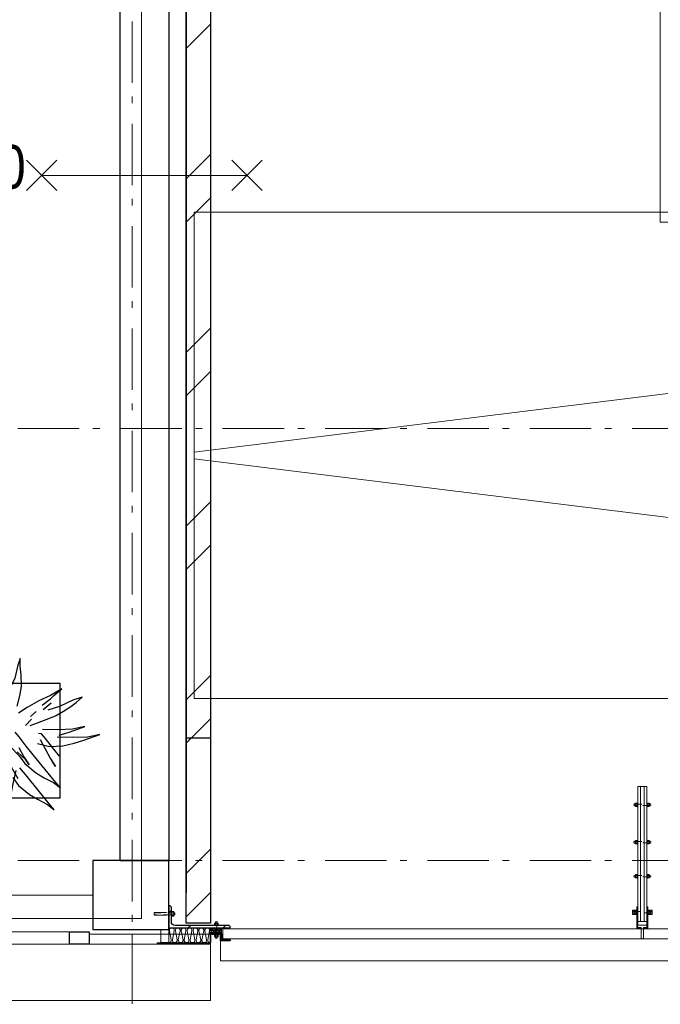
# Model space of a CAD drawing. Header units: millimetres. Extents: x -75976 to 232306, y 42824 to 140527.
# Tile 135 of 199: x 190385 to 192992, y 80805 to 84814. Entities that reach past the tile are written whole.
import ezdxf

# ---------------------------------------------------------------- set-up
doc = ezdxf.new("R2010")
doc.units = ezdxf.units.MM
doc.header["$LTSCALE"] = 400
for name, pattern in [('HIDDEN', [0.375, 0.25, -0.125]), ('STYLE_02', [0.694427, 0.486069, -0.208359]), ('STYLE_06', [1.041641, 0.625, -0.208282, 0.069427, -0.138931]), ('STYLE_21', [0.138889, 0.069444, -0.069444])]:
    doc.linetypes.add(name, pattern=pattern)
for name, color, linetype in [('-ve', 2, 'HIDDEN'), ('plant', 114, 'Continuous'), ('timmerwerk-ge', 150, 'Continuous')]:
    doc.layers.add(name, color=color, linetype=linetype)
for name, color, linetype, lineweight in [('BA-Brandveiligheid', 7, 'Continuous', 15), ('Buitenkozijnen', 140, 'Continuous', 15), ('mat-baksteen', 5, 'Continuous', 25), ('mat-beton (ihwg)', 5, 'Continuous', 25), ('mat-glas-vert', 140, 'Continuous', 15), ('mat-naaldhout', 140, 'Continuous', 15), ('mat-staal', 5, 'Continuous', 25), ('mat-staal_zink', 140, 'Continuous', 15), ('None', 7, 'Continuous', 9), ('Sloopwerk', 5, 'Continuous', 25)]:
    doc.layers.add(name, color=color, linetype=linetype, lineweight=lineweight)
doc.styles.add('Arial Narrow', font='ARIALN.TTF', dxfattribs={"height": 222.25})

# ---------------------------------------------------------------- blocks, each defined once
blk = doc.blocks.new('*U565')
at = {"layer": 'None', "color": 8, "linetype": 'Continuous', "lineweight": 5}
for points in [[(23301.1, 220), (25297.7, 220), (25297.7, -2140), (23301.1, -2140)], [(29291.1, -2100), (21404.1, -2100), (21404.1, -4080), (29291.1, -4080)]]:
    blk.add_lwpolyline(points, close=True, dxfattribs=at)
at = {"layer": 'None', "color": 8, "linetype": 'Continuous', "lineweight": 5, "flags": 128}
blk.add_lwpolyline([(29291.1, -2100), (21404.1, -3076), (21404.1, -3104), (29291.1, -4080)], dxfattribs=at)
blk = doc.blocks.new('Gevelpui best 1410 (2D)')
at = {"layer": 'Buitenkozijnen', "lineweight": 15}
for p, q in [((-260, 0), (-260, -1410)), ((-260, 0), (-210, 0)), ((-210, 0), (-210, -1410)), ((-260, -1410), (-210, -1410))]:
    blk.add_line(p, q, dxfattribs=at)
at = {"layer": 'Buitenkozijnen', "color": 92, "lineweight": 25}
for points in [[(-260, 0), (-210, 0), (-210, -80), (-260, -80)], [(-260, -1330), (-210, -1330), (-210, -1410), (-260, -1410)]]:
    blk.add_lwpolyline(points, close=True, dxfattribs=at)
at = {"layer": 'None', "color": 43, "linetype": 'Continuous', "lineweight": 9}
blk.add_line((-410, 15), (-410, -1425), dxfattribs=at)
blk = doc.blocks.new('*X1040')
at = {"layer": 'None', "lineweight": 9}
for p, q in [((21371.1, -1432.7), (21471.1, -1332.7)), ((21371.1, -1963.5), (21471.1, -1863.5)), ((21371.1, -2139.9), (21471.1, -2039.9)), ((21371.1, -2670.6), (21471.1, -2570.6)), ((21371.1, -2847), (21471.1, -2747)), ((21371.1, -3377.7), (21471.1, -3277.7)), ((21371.1, -3554.1), (21471.1, -3454.1)), ((21371.1, -4084.8), (21471.1, -3984.8)), ((21371.1, -4261.2), (21471.1, -4161.2)), ((21371.1, -4791.9), (21471.1, -4691.9)), ((21469.3, -4870), (21471.1, -4868.3))]:
    blk.add_line(p, q, dxfattribs=at)
blk = doc.blocks.new('*X1042')
at = {"layer": 'None', "lineweight": 9}
for p, q in [((21371.1, -1432.7), (21471.1, -1332.7)), ((21371.1, -1963.5), (21471.1, -1863.5)), ((21371.1, -2139.9), (21471.1, -2039.9)), ((21371.1, -2670.6), (21471.1, -2570.6)), ((21371.1, -2847), (21471.1, -2747)), ((21371.1, -3377.7), (21471.1, -3277.7)), ((21371.1, -3554.1), (21471.1, -3454.1)), ((21371.1, -4084.8), (21471.1, -3984.8)), ((21371.1, -4261.2), (21471.1, -4161.2)), ((21371.1, -4791.9), (21471.1, -4691.9)), ((21371.1, -4968.3), (21471.1, -4868.3))]:
    blk.add_line(p, q, dxfattribs=at)
blk = doc.blocks.new('060min X')
at = {"layer": 'BA-Brandveiligheid', "color": 7, "linetype": 'Continuous', "lineweight": 15}
for p, q in [((-480.2, 61.7), (-356.7, -61.7)), ((-480.2, -61.7), (-356.7, 61.7)), ((480.2, 61.7), (356.7, -61.7)), ((480.2, -61.7), (356.7, 61.7)), ((-418.5, 0), (418.5, 0))]:
    blk.add_line(p, q, dxfattribs=at)
at = {"layer": 'BA-Brandveiligheid', "color": 43, "insert": (-709.2, 124.2), "char_height": 177.8, "attachment_point": 1, "style": 'Arial Narrow'}
blk.add_mtext('60', dxfattribs=at)
blk = doc.blocks.new('*X1048')
at = {"layer": 'None', "lineweight": 9}
for p, q in [((21371.1, -4261.2), (21392.2, -4240)), ((21371.1, -4791.9), (21471.1, -4691.9)), ((21469.3, -4870), (21471.1, -4868.3))]:
    blk.add_line(p, q, dxfattribs=at)
blk = doc.blocks.new('*U1167')
at = {"layer": 'None', "color": 8, "lineweight": 5}
for p, q in [((21475.1, -5014), (21515.1, -5036.5)), ((21515.1, -5014), (21475.1, -5036.5))]:
    blk.add_line(p, q, dxfattribs=at)
blk.add_lwpolyline([(21475.1, -5014), (21515.1, -5014), (21515.1, -5036.5), (21475.1, -5036.5)], close=True, dxfattribs=at)
blk = doc.blocks.new('*X1168')
at = {"layer": 'None', "lineweight": 25}
for p, q in [((-15.6, 125.8), (-5.6, 135.8)), ((46.9, -94.5), (56.9, -84.5))]:
    blk.add_line(p, q, dxfattribs=at)
at = {"layer": 'None', "lineweight": 9}
blk.add_line((-15.6, -15.6), (-5.6, -5.6), dxfattribs=at)
blk = doc.blocks.new('*U1169')
at = {"layer": 'None', "color": 92, "linetype": 'Continuous', "lineweight": 25, "flags": 128}
blk.add_lwpolyline([(-15.6, -94.5), (-15.6, 155.5), (-13.1, 155.5, -0.414214), (-5.6, 148), (-5.6, -69.5, 0.414214), (9.4, -84.5), (66.9, -84.5, -0.414214), (74.4, -92), (74.4, -94.5)], format="xyb", close=True, dxfattribs=at)
at = {"layer": 'None', "color": 92}
blk.add_blockref('*X1168', (0, 0), dxfattribs=at)
blk = doc.blocks.new('*X1170')
at = {"layer": 'None', "lineweight": 9}
blk.add_line((21520.8, -5066.5), (21525.3, -5062), dxfattribs=at)
blk = doc.blocks.new('ba-bout glaszwaard')
at = {"layer": 'None', "color": 8, "lineweight": 5}
for p, q in [((-11.5, 5), (-9.5, 5)), ((47.5, 5), (45.5, 5)), ((-11.5, -5), (-9.5, -5)), ((47.5, -5), (45.5, -5))]:
    blk.add_line(p, q, dxfattribs=at)
at = {"layer": 'None', "color": 8, "linetype": 'Continuous', "lineweight": 5}
for p, q in [((-2.5, 3), (-8.5, 3)), ((38.5, 3), (44.5, 3)), ((-2.5, -3), (-8.5, -3)), ((38.5, -3), (44.5, -3))]:
    blk.add_line(p, q, dxfattribs=at)
at = {"layer": 'None', "color": 8, "linetype": 'STYLE_21', "lineweight": 5}
blk.add_lwpolyline([(-11.5, 2.5), (47.5, 2.5), (47.5, -2.5), (-11.5, -2.5)], close=True, dxfattribs=at)
at = {"layer": 'None', "color": 8, "linetype": 'Continuous', "lineweight": 5, "flags": 128}
for points in [[(-1.5, 6, 0.414214), (-2.5, 7), (-8.5, 7, 0.414214), (-9.5, 6), (-9.5, -6, 0.414214), (-8.5, -7), (-2.5, -7, 0.414214), (-1.5, -6)], [(37.5, 6, -0.414214), (38.5, 7), (44.5, 7, -0.414214), (45.5, 6), (45.5, -6, -0.414214), (44.5, -7), (38.5, -7, -0.414214), (37.5, -6)]]:
    blk.add_lwpolyline(points, format="xyb", close=True, dxfattribs=at)
at = {"layer": 'None', "color": 8, "linetype": 'Continuous', "lineweight": 5}
for points in [[(-1.5, 9), (-0.5, 9), (-0.5, -9), (-1.5, -9)], [(36.5, 9), (37.5, 9), (37.5, -9), (36.5, -9)]]:
    blk.add_lwpolyline(points, close=True, dxfattribs=at)
at = {"layer": 'None', "color": 8, "lineweight": 5}
for centre, start, end in [((-11.5, 0), 90, 270), ((47.5, 0), 270, 90)]:
    blk.add_arc(centre, 5, start, end, dxfattribs=at)
at = {"layer": 'None', "color": 8, "linetype": 'Continuous', "lineweight": 5}
for centre, start, end in [((-8.5, 4), 180, 270), ((-8.5, 2), 90, 180), ((-2.5, 4), 270, 0), ((-2.5, 2), 0, 90), ((38.5, 4), 180, 270), ((38.5, 2), 90, 180), ((44.5, 4), 270, 0), ((44.5, 2), 0, 90), ((-8.5, -2), 180, 270), ((-8.5, -4), 90, 180), ((-2.5, -4), 0, 90), ((38.5, -4), 90, 180), ((44.5, -2), 270, 0), ((44.5, -4), 0, 90)]:
    blk.add_arc(centre, 1, start, end, dxfattribs=at)
blk = doc.blocks.new('*U1172')
at = {"layer": 'None', "color": 8, "linetype": 'Continuous', "lineweight": 5, "flags": 128}
blk.add_lwpolyline([(0, 0, 0.473285), (9.6, 11.8), (2.4, 48.2, -0.473285), (12, 60, -0.473285), (21.6, 48.2), (14.4, 11.8, 0.473285), (24, 0, 0.473285), (33.6, 11.8), (26.4, 48.2, -0.473285), (36, 60, -0.473285), (45.6, 48.2), (38.4, 11.8, 0.473285), (48, 0, 0.473285), (57.6, 11.8), (50.4, 48.2, -0.473285), (60, 60, -0.473285), (69.6, 48.2), (62.4, 11.8, 0.473285), (72, 0, 0.473285), (81.6, 11.8), (74.4, 48.2, -0.473285), (84, 60, -0.473285), (93.6, 48.2), (86.4, 11.8, 0.473285), (96, 0, 0.473285), (105.6, 11.8), (98.4, 48.2, -0.473285), (108, 60, -0.473285), (117.6, 48.2), (110.4, 11.8, 0.473285), (120, 0, 0.473285), (129.6, 11.8), (122.4, 48.2, -0.473285), (132, 60, -0.473285), (141.6, 48.2), (134.4, 11.8, 0.473285), (144, 0, 0.473285), (153.6, 11.8), (146.4, 48.2, -0.473285), (156, 60, -0.473285), (165.6, 48.2), (158.4, 11.8, 0.473285), (168, 0, 0.473285)], format="xyb", dxfattribs=at)
blk = doc.blocks.new('*U1173')
at = {"layer": 'None', "color": 8, "linetype": 'Continuous', "lineweight": 5, "flags": 128}
blk.add_lwpolyline([(0, 0, 0.464172), (2.8, 3.3), (0.6, 16.7, -0.464172), (3.4, 20, -0.464172), (6.2, 16.7), (3.9, 3.3, 0.464172), (6.8, 0, 0.464172), (9.6, 3.3), (7.3, 16.7, -0.464172), (10.1, 20, -0.464172), (13, 16.7), (10.7, 3.3, 0.464172), (13.5, 0, 0.464172), (16.3, 3.3), (14.1, 16.7, -0.464172), (16.9, 20, -0.464172), (19.7, 16.7), (17.5, 3.3, 0.464172), (20.3, 0, 0.464172), (23.1, 3.3), (20.9, 16.7, -0.464172), (23.7, 20, -0.464172), (26.5, 16.7), (24.2, 3.3, 0.464172), (27.1, 0, 0.464172), (29.9, 3.3), (27.6, 16.7, -0.464172), (30.4, 20, -0.464172), (33.3, 16.7), (31, 3.3, 0.464172), (33.8, 0, 0.464172), (36.6, 3.3), (34.4, 16.7, -0.464172), (37.2, 20, -0.464172), (40, 16.7), (37.8, 3.3, 0.464172), (40.6, 0, 0.464172), (43.4, 3.3), (41.1, 16.7, -0.464172), (44, 20, -0.464172), (46.8, 16.7), (44.5, 3.3, 0.464172), (47.3, 0, 0.464172)], format="xyb", dxfattribs=at)
blk = doc.blocks.new('*U1174')
at = {"layer": 'None', "color": 8, "linetype": 'Continuous', "lineweight": 5}
for p, q in [((21312.6, -4951.9), (21321.6, -4951.9)), ((21312.6, -4961.7), (21321.6, -4961.7))]:
    blk.add_line(p, q, dxfattribs=at)
at = {"layer": 'None', "color": 8, "linetype": 'Continuous', "lineweight": 5, "flags": 128}
blk.add_lwpolyline([(21312.6, -4964.7, 0.414214), (21314.1, -4966.2), (21320.1, -4966.2, 0.414214), (21321.6, -4964.7), (21321.6, -4948.9, 0.414214), (21320.1, -4947.4), (21314.1, -4947.4, 0.414214), (21312.6, -4948.9)], format="xyb", close=True, dxfattribs=at)
at = {"layer": 'None', "color": 8, "linetype": 'Continuous', "lineweight": 5}
for centre, start, end in [((21314.1, -4950.4), 180, 270), ((21314.1, -4953.4), 90, 180), ((21314.1, -4960.2), 180, 270), ((21314.1, -4963.2), 90, 180), ((21320.1, -4950.4), 270, 0), ((21320.1, -4953.4), 0, 90), ((21320.1, -4960.2), 270, 0), ((21320.1, -4963.2), 0, 90)]:
    blk.add_arc(centre, 1.5, start, end, dxfattribs=at)
blk = doc.blocks.new('*U1175')
at = {"layer": 'None', "color": 8, "linetype": 'STYLE_21', "lineweight": 5, "flags": 128}
for points in [[(21321.6, -4953.1), (21307.3, -4953.1)], [(21307.3, -4960.6), (21321.6, -4960.6), (21321.6, -4953.1)]]:
    blk.add_lwpolyline(points, dxfattribs=at)
at = {"layer": 'None', "color": 8, "linetype": 'Continuous', "lineweight": 5}
for points in [[(21311.1, -4945.6), (21312.6, -4945.6), (21312.6, -4968.1), (21311.1, -4968.1)], [(21321.6, -4953.1), (21325.3, -4953.1), (21325.3, -4960.6), (21321.6, -4960.6)]]:
    blk.add_lwpolyline(points, close=True, dxfattribs=at)
at = {"layer": 'None', "color": 7}
blk.add_blockref('*U1174', (0, 0), dxfattribs=at)
blk = doc.blocks.new('*U1176')
at = {"layer": 'None', "color": 8, "linetype": 'STYLE_02', "lineweight": 5}
for p, q in [((21240.7, -4951.1), (21290.7, -4951.1)), ((21240.7, -4962.6), (21290.7, -4962.6))]:
    blk.add_line(p, q, dxfattribs=at)
at = {"layer": 'None', "color": 8, "linetype": 'STYLE_21', "lineweight": 5, "flags": 128}
for points in [[(21240.7, -4953.1), (21307.3, -4953.1)], [(21307.3, -4960.6), (21240.7, -4960.6), (21240.7, -4953.1)]]:
    blk.add_lwpolyline(points, dxfattribs=at)
at = {"layer": 'None', "color": 7}
blk.add_blockref('*U1175', (0, 0), dxfattribs=at)
blk = doc.blocks.new('*U1177')
at = {"layer": 'mat-staal_zink', "lineweight": 15, "flags": 128}
blk.add_lwpolyline([(21515.1, -5036.5), (21473.1, -5036.5, 0.414214), (21471.1, -5038.5), (21471.1, -5072.3, -0.414214), (21467.1, -5076.3), (21253.1, -5076.3), (21253.1, -5074.3), (21467.1, -5074.3, 0.414214), (21469.1, -5072.3), (21469.1, -5038.5, -0.414214), (21473.1, -5034.5), (21515.1, -5034.5)], format="xyb", close=True, dxfattribs=at)
blk = doc.blocks.new('*U1306')
at = {"layer": 'None', "color": 8, "lineweight": 5}
for p, q in [((-15.5, -507.1), (-13.5, -507.1)), ((-15.5, -517.1), (-13.5, -517.1)), ((51.5, -507.1), (49.5, -507.1)), ((51.5, -517.1), (49.5, -517.1))]:
    blk.add_line(p, q, dxfattribs=at)
at = {"layer": 'None', "color": 8, "linetype": 'Continuous', "lineweight": 5}
for p, q in [((-6.5, -509.1), (-12.5, -509.1)), ((-6.5, -515.1), (-12.5, -515.1)), ((42.5, -509.1), (48.5, -509.1)), ((42.5, -515.1), (48.5, -515.1))]:
    blk.add_line(p, q, dxfattribs=at)
for points in [[(-22, -503.1), (-4.5, -503.1), (-4.5, -521.1), (-22, -521.1)], [(-5.5, -503.1), (-4.5, -503.1), (-4.5, -521.1), (-5.5, -521.1)], [(40.5, -503.1), (58, -503.1), (58, -521.1), (40.5, -521.1)], [(40.5, -503.1), (41.5, -503.1), (41.5, -521.1), (40.5, -521.1)]]:
    blk.add_lwpolyline(points, close=True, dxfattribs=at)
at = {"layer": 'None', "color": 8, "linetype": 'STYLE_21', "lineweight": 5}
blk.add_lwpolyline([(-15.5, -509.6), (51.5, -509.6), (51.5, -514.6), (-15.5, -514.6)], close=True, dxfattribs=at)
at = {"layer": 'None', "color": 8, "linetype": 'Continuous', "lineweight": 5, "flags": 128}
for points in [[(-5.5, -506.1, 0.414214), (-6.5, -505.1), (-12.5, -505.1, 0.414214), (-13.5, -506.1), (-13.5, -518.1, 0.414214), (-12.5, -519.1), (-6.5, -519.1, 0.414214), (-5.5, -518.1)], [(41.5, -506.1, -0.414214), (42.5, -505.1), (48.5, -505.1, -0.414214), (49.5, -506.1), (49.5, -518.1, -0.414214), (48.5, -519.1), (42.5, -519.1, -0.414214), (41.5, -518.1)]]:
    blk.add_lwpolyline(points, format="xyb", close=True, dxfattribs=at)
at = {"layer": 'None', "color": 8, "lineweight": 5}
for centre, start, end in [((-15.5, -512.1), 90, 270), ((51.5, -512.1), 270, 90)]:
    blk.add_arc(centre, 5, start, end, dxfattribs=at)
at = {"layer": 'None', "color": 8, "linetype": 'Continuous', "lineweight": 5}
for centre, start, end in [((-12.5, -508.1), 180, 270), ((-12.5, -510.1), 90, 180), ((-12.5, -514.1), 180, 270), ((-12.5, -516.1), 90, 180), ((-6.5, -508.1), 270, 0), ((-6.5, -510.1), 0, 90), ((-6.5, -516.1), 0, 90), ((42.5, -508.1), 180, 270), ((42.5, -510.1), 90, 180), ((42.5, -516.1), 90, 180), ((48.5, -508.1), 270, 0), ((48.5, -510.1), 0, 90), ((48.5, -514.1), 270, 0), ((48.5, -516.1), 0, 90)]:
    blk.add_arc(centre, 1, start, end, dxfattribs=at)
blk = doc.blocks.new('*U1307')
at = {"layer": 'mat-glas-vert', "lineweight": 15}
blk.add_lwpolyline([(10.5, 0), (25.5, 0), (25.5, -550), (10.5, -550)], close=True, dxfattribs=at)
at = {"layer": 'None', "color": 8, "lineweight": 5}
for points in [[(0, 0), (10, 0), (10, -550), (0, -550)], [(26, 0), (36, 0), (36, -550), (26, -550)], [(-4, -577), (13, -577), (13, -580), (-4, -580)], [(18, -619), (13, -620), (13, -580), (18, -581), (23, -580), (23, -620)], [(23, -577), (40, -577), (40, -580), (23, -580)]]:
    blk.add_lwpolyline(points, close=True, dxfattribs=at)
at = {"layer": 'None', "color": 43, "lineweight": 9}
for points in [[(13, -577), (-4, -577), (-4, -490), (-1, -490), (-1, -574), (13, -574)], [(23, -577), (40, -577), (40, -490), (37, -490), (37, -574), (23, -574)]]:
    blk.add_lwpolyline(points, close=True, dxfattribs=at)
at = {"layer": 'None', "color": 140, "lineweight": 15}
blk.add_lwpolyline([(0, -550), (36, -550), (36, -565), (0, -565)], close=True, dxfattribs=at)
at = {"layer": 'None', "color": 8}
for p in [(0, -75), (0, -226.9), (0, -365.6)]:
    blk.add_blockref('ba-bout glaszwaard', p, dxfattribs=at)
at = {"layer": 'None', "color": 7}
blk.add_blockref('*U1306', (0, 0), dxfattribs=at)
blk = doc.blocks.new('glazen vin')
at = {"layer": 'None', "color": 7}
blk.add_blockref('*U1307', (0, 0), dxfattribs=at)
blk = doc.blocks.new('boom nieuw 01')
at = {"layer": 'plant', "extrusion": (0, -4.44089e-16, -1)}
for p, q in [((-224.7, 788.7), (-238, 749.2)), ((-224.7, 788.7), (-238, 749.2)), ((-224.7, 744.5), (-224.7, 788.7)), ((-224.7, 744.5), (-224.7, 788.7)), ((-573.8, 694.3), (-627.3, 736.9)), ((-627.3, 736.9), (-616.4, 698.2)), ((-573.8, 694.3), (-627.3, 736.9)), ((-627.3, 736.9), (-616.4, 698.2)), ((-238, 749.2), (-256.6, 677.1)), ((-238, 749.2), (-256.6, 677.1)), ((-219.3, 695.7), (-224.7, 744.5)), ((-219.3, 695.7), (-224.7, 744.5)), ((-616.4, 698.2), (-563.7, 639.2)), ((-616.4, 698.2), (-563.7, 639.2)), ((-518.7, 654), (-573.8, 694.3)), ((-518.7, 654), (-573.8, 694.3)), ((-297.8, 669.9), (-316.4, 597.8)), ((-284.5, 709.5), (-297.8, 669.9)), ((-284.5, 665.3), (-284.5, 709.5)), ((-256.6, 677.1), (-284.5, 618.9)), ((-256.6, 677.1), (-284.5, 618.9)), ((-218.5, 629.8), (-219.3, 695.7)), ((-218.5, 629.8), (-219.3, 695.7)), ((-563.7, 639.2), (-510.2, 574.1)), ((-563.7, 639.2), (-510.2, 574.1)), ((-466.7, 617.5), (-518.7, 654)), ((-466.7, 617.5), (-518.7, 654)), ((-412.5, 564.8), (-466.7, 617.5)), ((-412.5, 564.8), (-466.7, 617.5)), ((-284.5, 618.9), (-308.5, 551.4)), ((-284.5, 618.9), (-308.5, 551.4)), ((-279.1, 616.4), (-284.5, 665.3)), ((-227.1, 576.3), (-218.5, 629.8)), ((-227.1, 576.3), (-218.5, 629.8)), ((9.4, 616.6), (-55, 579.3)), ((9.4, 616.6), (-55, 579.3)), ((-35.5, 579.3), (9.4, 616.6)), ((-35.5, 579.3), (9.4, 616.6)), ((-530.6, 541.3), (-584.1, 583.9)), ((-584.1, 583.9), (-573.3, 545.2)), ((-530.6, 541.3), (-584.1, 583.9)), ((-584.1, 583.9), (-573.3, 545.2)), ((-510.2, 574.1), (-462.9, 509.7)), ((-510.2, 574.1), (-462.9, 509.7)), ((-369, 511.3), (-412.5, 564.8)), ((-369, 511.3), (-412.5, 564.8)), ((-316.4, 597.8), (-344.3, 539.7)), ((-242.6, 518.9), (-227.1, 576.3)), ((-242.6, 518.9), (-227.1, 576.3)), ((-55, 579.3), (-119.3, 547.6)), ((-55, 579.3), (-119.3, 547.6)), ((-101.5, 523.5), (-55, 560)), ((-101.5, 523.5), (-55, 560)), ((-55, 560), (-35.5, 579.3)), ((-55, 560), (-35.5, 579.3)), ((125.7, 568.5), (73, 551.4)), ((125.7, 568.5), (73, 551.4)), ((91.6, 539), (125.7, 568.5)), ((91.6, 539), (125.7, 568.5)), ((-573.3, 545.2), (-520.5, 486.2)), ((-573.3, 545.2), (-520.5, 486.2)), ((-475.6, 501), (-530.6, 541.3)), ((-475.6, 501), (-530.6, 541.3)), ((-462.9, 509.7), (-423.3, 465.5)), ((-462.9, 509.7), (-423.3, 465.5)), ((-344.3, 539.7), (-368.3, 472.2)), ((-308.5, 551.4), (-333.3, 487.8)), ((-308.5, 551.4), (-333.3, 487.8)), ((-186.8, 511.1), (-234.1, 478.6)), ((-186.8, 511.1), (-234.1, 478.6)), ((-119.3, 547.6), (-186.8, 511.1)), ((-95.3, 500.1), (-50.4, 537.3)), ((-3.8, 516.5), (-69.7, 496.4)), ((-3.8, 516.5), (-69.7, 496.4)), ((73, 551.4), (-3.8, 516.5)), ((73, 551.4), (-3.8, 516.5)), ((19.5, 490.2), (61.4, 516.5)), ((19.5, 490.2), (61.4, 516.5)), ((61.4, 516.5), (91.6, 539)), ((61.4, 516.5), (91.6, 539)), ((-830.8, 440.5), (-863.4, 450.5)), ((-863.4, 450.5), (-807.5, 440.5)), ((-830.8, 440.5), (-863.4, 450.5)), ((-863.4, 450.5), (-807.5, 440.5)), ((-520.5, 486.2), (-467, 421.1)), ((-520.5, 486.2), (-467, 421.1)), ((-423.6, 464.5), (-475.6, 501)), ((-423.6, 464.5), (-475.6, 501)), ((-369.3, 411.8), (-423.6, 464.5)), ((-369.3, 411.8), (-423.6, 464.5)), ((-423.3, 465.5), (-397, 443.8)), ((-423.3, 465.5), (-397, 443.8)), ((-167.4, 459.9), (-135.6, 487.8)), ((-167.4, 459.9), (-135.6, 487.8)), ((-78.2, 442.9), (-25.5, 463.8)), ((-78.2, 442.9), (-25.5, 463.8)), ((-25.5, 463.8), (19.5, 490.2)), ((-25.5, 463.8), (19.5, 490.2)), ((-792.8, 417.2), (-830.8, 440.5)), ((-792.8, 417.2), (-830.8, 440.5)), ((-807.5, 440.5), (-733.1, 431.9)), ((-807.5, 440.5), (-733.1, 431.9)), ((-750.9, 400.1), (-792.8, 417.2)), ((-750.9, 400.1), (-792.8, 417.2)), ((-690.5, 378.4), (-750.9, 400.1)), ((-690.5, 378.4), (-750.9, 400.1)), ((-733.1, 431.9), (-646.2, 418.7)), ((-733.1, 431.9), (-646.2, 418.7)), ((-646.2, 418.7), (-567.1, 414.8)), ((-646.2, 418.7), (-567.1, 414.8)), ((-567.1, 414.8), (-509.8, 422.6)), ((-567.1, 414.8), (-509.8, 422.6)), ((-509.8, 422.6), (-450.9, 434.3)), ((-509.8, 422.6), (-450.9, 434.3)), ((-195.4, 408.6), (-161.3, 444.2)), ((-169.7, 409.6), (-127.8, 423.5)), ((-169.7, 409.6), (-127.8, 423.5)), ((-127.8, 423.5), (-78.2, 442.9)), ((-127.8, 423.5), (-78.2, 442.9)), ((140.3, 402.5), (70.5, 387.7)), ((140.3, 402.5), (70.5, 387.7)), ((103.9, 389.3), (140.3, 402.5)), ((103.9, 389.3), (140.3, 402.5)), ((-838.2, 330.7), (-790.1, 339.3)), ((-838.2, 330.7), (-790.1, 339.3)), ((-787.1, 335.4), (-838.2, 330.7)), ((-787.1, 335.4), (-838.2, 330.7)), ((-790.1, 339.3), (-724.3, 343.1)), ((-790.1, 339.3), (-724.3, 343.1)), ((-737.4, 334.6), (-787.1, 335.4)), ((-737.4, 334.6), (-787.1, 335.4)), ((-690.9, 319.8), (-737.4, 334.6)), ((-724.3, 343.1), (-665.3, 349.3)), ((-724.3, 343.1), (-665.3, 349.3)), ((-601.3, 365.2), (-690.5, 378.4)), ((-601.3, 365.2), (-690.5, 378.4)), ((-665.3, 349.3), (-612.6, 352.4)), ((-665.3, 349.3), (-612.6, 352.4)), ((-612.6, 352.4), (-577.7, 349.3)), ((-612.6, 352.4), (-577.7, 349.3)), ((-547, 362.1), (-601.3, 365.2)), ((-547, 362.1), (-601.3, 365.2)), ((-397.8, 347), (-435.8, 328.4)), ((-397.8, 347), (-435.8, 328.4)), ((-231.2, 344.3), (-253.6, 370.7)), ((-231.2, 344.3), (-253.6, 370.7)), ((-191.6, 292.4), (-231.2, 344.3)), ((-191.6, 292.4), (-231.2, 344.3)), ((-105.3, 362.3), (-122.3, 363.9)), ((-105.3, 362.3), (-122.3, 363.9)), ((-82.8, 335.9), (-105.3, 362.3)), ((-82.8, 335.9), (-105.3, 362.3)), ((-14.8, 384.6), (-100.1, 386.9)), ((-14.8, 384.6), (-100.1, 386.9)), ((-43.2, 284), (-82.8, 335.9)), ((-43.2, 284), (-82.8, 335.9)), ((69, 340.7), (-16.3, 343)), ((69, 340.7), (-16.3, 343)), ((70.5, 387.7), (-14.8, 384.6)), ((70.5, 387.7), (-14.8, 384.6)), ((-4.7, 353.6), (51.1, 370.7)), ((-4.7, 353.6), (51.1, 370.7)), ((51.1, 370.7), (103.9, 389.3)), ((51.1, 370.7), (103.9, 389.3)), ((154.3, 343.8), (69, 340.7)), ((154.3, 343.8), (69, 340.7)), ((134.9, 326.8), (187.6, 345.4)), ((134.9, 326.8), (187.6, 345.4)), ((224.1, 358.6), (154.3, 343.8)), ((224.1, 358.6), (154.3, 343.8)), ((187.6, 345.4), (224.1, 358.6)), ((187.6, 345.4), (224.1, 358.6)), ((-635.8, 315.2), (-690.9, 319.8)), ((-635.8, 315.2), (-690.9, 319.8)), ((-642.4, 298.2), (-680.4, 321.5)), ((-642.4, 298.2), (-680.4, 321.5)), ((-600.5, 281.1), (-642.4, 298.2)), ((-600.5, 281.1), (-642.4, 298.2)), ((-552.9, 314.1), (-604.1, 262.9)), ((-552.9, 314.1), (-604.1, 262.9)), ((-540, 259.4), (-600.5, 281.1)), ((-540, 259.4), (-600.5, 281.1)), ((-582.7, 312.9), (-495.8, 299.8)), ((-582.7, 312.9), (-495.8, 299.8)), ((-511.1, 262.9), (-472.3, 291.6)), ((-511.1, 262.9), (-472.3, 291.6)), ((-495.8, 299.8), (-416.7, 295.8)), ((-495.8, 299.8), (-416.7, 295.8)), ((-472.3, 291.6), (-455.2, 308.6)), ((-472.3, 291.6), (-455.2, 308.6)), ((-280.7, 287.7), (-231.9, 238.1)), ((-280.7, 287.7), (-231.9, 238.1)), ((-233.5, 285.4), (-204, 232.6)), ((-233.5, 285.4), (-204, 232.6)), ((-151.3, 243.5), (-191.6, 292.4)), ((-151.3, 243.5), (-191.6, 292.4)), ((-127.2, 307.4), (-59, 290.3)), ((-127.2, 307.4), (-59, 290.3)), ((-113, 330.5), (-85.1, 277)), ((-113, 330.5), (-85.1, 277)), ((-59, 290.3), (16.3, 294.2)), ((-59, 290.3), (16.3, 294.2)), ((-2.9, 235.1), (-43.2, 284)), ((-2.9, 235.1), (-43.2, 284)), ((16.3, 294.2), (79.1, 309.7)), ((16.3, 294.2), (79.1, 309.7)), ((79.1, 309.7), (134.9, 326.8)), ((79.1, 309.7), (134.9, 326.8)), ((-794.4, 221.4), (-746.3, 230)), ((-794.4, 221.4), (-746.3, 230)), ((-743.2, 226.1), (-794.4, 221.4)), ((-743.2, 226.1), (-794.4, 221.4)), ((-746.3, 230), (-680.4, 233.8)), ((-746.3, 230), (-680.4, 233.8)), ((-693.6, 225.3), (-743.2, 226.1)), ((-693.6, 225.3), (-743.2, 226.1)), ((-647, 210.5), (-693.6, 225.3)), ((-647, 210.5), (-693.6, 225.3)), ((-647.5, 228), (-685.5, 193.1)), ((-647.5, 228), (-685.5, 193.1)), ((-680.4, 233.8), (-621.4, 240)), ((-680.4, 233.8), (-621.4, 240)), ((-604.1, 262.9), (-647.5, 228)), ((-604.1, 262.9), (-647.5, 228)), ((-619.6, 196.2), (-567.7, 224.9)), ((-619.6, 196.2), (-567.7, 224.9)), ((-567.7, 224.9), (-511.1, 262.9)), ((-567.7, 224.9), (-511.1, 262.9)), ((-450.8, 246.2), (-540, 259.4)), ((-450.8, 246.2), (-540, 259.4)), ((-396.6, 243.1), (-450.8, 246.2)), ((-396.6, 243.1), (-450.8, 246.2)), ((-369.1, 232.3), (-402.5, 195.1)), ((-369.1, 232.3), (-402.5, 195.1)), ((-353.9, 237.7), (-391.9, 219.1)), ((-353.9, 237.7), (-391.9, 219.1)), ((-193.9, 215.6), (-242, 259.8)), ((-193.9, 215.6), (-242, 259.8)), ((-231.9, 238.1), (-199.3, 193.9)), ((-231.9, 238.1), (-199.3, 193.9)), ((-204, 232.6), (-173.8, 186.1)), ((-204, 232.6), (-173.8, 186.1)), ((-33.4, 98.5), (-151.3, 243.5)), ((-33.4, 98.5), (-151.3, 243.5)), ((-85.1, 277), (-55.6, 224.2)), ((-85.1, 277), (-55.6, 224.2)), ((-55.6, 224.2), (-25.4, 177.7)), ((-55.6, 224.2), (-25.4, 177.7)), ((-685.5, 193.1), (-722, 162.8)), ((-685.5, 193.1), (-722, 162.8)), ((-687.8, 166.7), (-619.6, 196.2)), ((-687.8, 166.7), (-619.6, 196.2)), ((-592, 205.9), (-647, 210.5)), ((-592, 205.9), (-647, 210.5)), ((-548.5, 185.8), (-592, 205.9)), ((-548.5, 185.8), (-592, 205.9)), ((-495.8, 183.4), (-548.5, 185.8)), ((-495.8, 183.4), (-548.5, 185.8)), ((-391.9, 219.1), (-495.8, 183.4)), ((-391.9, 219.1), (-495.8, 183.4)), ((-402.5, 195.1), (-453.7, 143.9)), ((-402.5, 195.1), (-453.7, 143.9)), ((-296.5, 215.1), (-268.6, 161.6)), ((-296.5, 215.1), (-268.6, 161.6)), ((-186.4, 119.7), (-226.7, 168.6)), ((-186.4, 119.7), (-226.7, 168.6)), ((-199.3, 193.9), (-138.1, 142.7)), ((-199.3, 193.9), (-138.1, 142.7)), ((-173.8, 186.1), (-193.9, 215.6)), ((-173.8, 186.1), (-193.9, 215.6)), ((-25.4, 177.7), (-45.6, 207.2)), ((-25.4, 177.7), (-45.6, 207.2)), ((-747.6, 141.1), (-796.4, 107)), ((-747.6, 141.1), (-796.4, 107)), ((-796.4, 107), (-736.7, 138.8)), ((-796.4, 107), (-736.7, 138.8)), ((-722, 162.8), (-747.6, 141.1)), ((-722, 162.8), (-747.6, 141.1)), ((-736.7, 138.8), (-687.8, 166.7)), ((-736.7, 138.8), (-687.8, 166.7)), ((-453.7, 143.9), (-497.1, 109)), ((-453.7, 143.9), (-497.1, 109)), ((-268.6, 161.6), (-239.1, 108.8)), ((-268.6, 161.6), (-239.1, 108.8)), ((-267.1, 114.3), (-234.5, 70.1)), ((-267.1, 114.3), (-234.5, 70.1)), ((-262.5, 88.8), (-247.8, 154.7)), ((-262.5, 88.8), (-247.8, 154.7)), ((-68.6, -25.3), (-186.4, 119.7)), ((-68.6, -25.3), (-186.4, 119.7)), ((-138.1, 142.7), (-93.1, 115.6)), ((-138.1, 142.7), (-93.1, 115.6)), ((-93.1, 115.6), (-36.5, 86.1)), ((-93.1, 115.6), (-36.5, 86.1)), ((-535.1, 74.1), (-571.6, 43.9)), ((-535.1, 74.1), (-571.6, 43.9)), ((-537.4, 47.8), (-469.2, 77.2)), ((-537.4, 47.8), (-469.2, 77.2)), ((-497.1, 109), (-535.1, 74.1)), ((-497.1, 109), (-535.1, 74.1)), ((-469.2, 77.2), (-417.3, 105.9)), ((-469.2, 77.2), (-417.3, 105.9)), ((-380.3, 87.1), (-378, 36.8)), ((-380.3, 87.1), (-378, 36.8)), ((-316.9, 95), (-308.3, 24.4)), ((-316.9, 95), (-308.3, 24.4)), ((-302.7, 34.4), (-303.5, 106.5)), ((-302.7, 34.4), (-303.5, 106.5)), ((-278.1, 12), (-262.5, 88.8)), ((-278.1, 12), (-262.5, 88.8)), ((-234.5, 70.1), (-173.3, 18.9)), ((-234.5, 70.1), (-173.3, 18.9)), ((-36.5, 86.1), (2.3, 55.9)), ((-36.5, 86.1), (2.3, 55.9)), ((2.3, 55.9), (-33.4, 98.5)), ((2.3, 55.9), (-33.4, 98.5)), ((-597.1, 22.1), (-646, -12)), ((-597.1, 22.1), (-646, -12)), ((-646, -12), (-586.3, 19.8)), ((-646, -12), (-586.3, 19.8)), ((-571.6, 43.9), (-597.1, 22.1)), ((-571.6, 43.9), (-597.1, 22.1)), ((-586.3, 19.8), (-537.4, 47.8)), ((-586.3, 19.8), (-537.4, 47.8)), ((-378, 36.8), (-371.8, -25.3)), ((-378, 36.8), (-371.8, -25.3)), ((-317.5, -31.5), (-302.7, 34.4)), ((-317.5, -31.5), (-302.7, 34.4)), ((-308.3, 24.4), (-303.6, -32.2)), ((-308.3, 24.4), (-303.6, -32.2)), ((-292.8, -57.8), (-278.1, 12)), ((-292.8, -57.8), (-278.1, 12)), ((-173.3, 18.9), (-128.3, -8.2)), ((-173.3, 18.9), (-128.3, -8.2)), ((-371.8, -25.3), (-363.2, -95.9)), ((-371.8, -25.3), (-363.2, -95.9)), ((-333, -108.3), (-317.5, -31.5)), ((-333, -108.3), (-317.5, -31.5)), ((-303.6, -32.2), (-299, -81)), ((-303.6, -32.2), (-299, -81)), ((-128.3, -8.2), (-71.7, -37.7)), ((-128.3, -8.2), (-71.7, -37.7)), ((-71.7, -37.7), (-32.9, -67.9)), ((-71.7, -37.7), (-32.9, -67.9)), ((-32.9, -67.9), (-68.6, -25.3)), ((-32.9, -67.9), (-68.6, -25.3)), ((-363.2, -95.9), (-358.6, -152.4)), ((-363.2, -95.9), (-358.6, -152.4)), ((-347.7, -178.1), (-333, -108.3)), ((-347.7, -178.1), (-333, -108.3)), ((-302.9, -123.7), (-292.8, -57.8)), ((-302.9, -123.7), (-292.8, -57.8)), ((-299, -81), (-302.9, -123.7)), ((-299, -81), (-302.9, -123.7)), ((-358.6, -152.4), (-353.9, -201.3)), ((-358.6, -152.4), (-353.9, -201.3)), ((-357.8, -243.9), (-347.7, -178.1)), ((-357.8, -243.9), (-347.7, -178.1)), ((-353.9, -201.3), (-357.8, -243.9)), ((-353.9, -201.3), (-357.8, -243.9))]:
    blk.add_line(p, q, dxfattribs=at)
at = {"layer": 'timmerwerk-ge', "linetype": 'Continuous', "extrusion": (0, -4.44089e-16, -1)}
for p, q in [((0, 647), (-647, 647)), ((-647, 647), (-647, 0)), ((0, 0), (0, 647)), ((-647, 0), (0, 0))]:
    blk.add_line(p, q, dxfattribs=at)

msp = doc.modelspace()

# ---------------------------------------------------------------- linework, layer by layer
at = {"linetype": 'Continuous', "lineweight": 0}
msp.add_lwpolyline([(168764.86587, 81154.32264), (190880.03821, 81154.32264), (190880.03821, 88962.80534), (168764.86587, 88962.80534)], close=True, dxfattribs=at)
at = {"layer": 'Buitenkozijnen', "color": 140, "linetype": 'Continuous', "lineweight": 15}
for p, q in [((191211.85564, 81112.05776), (199666.85564, 81112.05776)), ((191211.85564, 81072.05776), (191211.85564, 81112.05776)), ((191211.85564, 81072.05776), (199666.85564, 81072.05776))]:
    msp.add_line(p, q, dxfattribs=at)
msp.add_lwpolyline([(190666.85564, 81090.0182), (190841.85564, 81090.0182), (190841.85564, 81049.97757), (190666.85564, 81049.97757)], close=True, dxfattribs=at)
at = {"layer": 'Buitenkozijnen', "lineweight": 15}
msp.add_lwpolyline([(191161.85564, 81090.0182), (191161.85564, 81049.97757), (190666.85564, 81049.97757), (190666.85564, 81090.0182)], close=True, dxfattribs=at)
at = {"layer": 'Buitenkozijnen', "color": 43, "linetype": 'Continuous', "lineweight": 9, "flags": 128}
msp.add_lwpolyline([(191161.85564, 81049.97757), (191161.85564, 80819.97757), (169126.85564, 80819.97757), (169126.85564, 80840.0182)], dxfattribs=at)
at = {"layer": 'mat-baksteen', "lineweight": 25}
msp.add_lwpolyline([(191061.85564, 86520.0182), (191161.85564, 86520.0182), (191161.85564, 81136.0582), (191061.85564, 81136.0582)], close=True, dxfattribs=at)
at = {"layer": 'mat-beton (ihwg)', "lineweight": 25}
for p, q in [((190791.85564, 86720.0182), (190791.85564, 81390.0182)), ((190991.85564, 86520.0182), (190991.85564, 81390.0182)), ((190791.85564, 81390.0182), (190991.85564, 81390.0182))]:
    msp.add_line(p, q, dxfattribs=at)
msp.add_lwpolyline([(190991.85564, 81110.0182), (190991.85564, 81390.0182), (190681.85564, 81390.0182), (190681.85564, 81110.0182)], close=True, dxfattribs=at)
at = {"layer": 'mat-naaldhout', "lineweight": 15}
msp.add_lwpolyline([(190958.92321, 81110.0182), (190991.85564, 81110.0182), (190991.85564, 81056.69944), (190958.92321, 81056.69944)], close=True, dxfattribs=at)
at = {"layer": 'mat-staal', "lineweight": 25, "flags": 128}
msp.add_lwpolyline([(191165.85564, 81093.55776), (191205.85564, 81093.55776), (191205.85564, 81072.55776, 0.4142135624), (191210.35564, 81068.05776), (191239.35564, 81068.05776), (191239.35564, 81068.05776, -0.4142135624), (191241.85564, 81065.55776), (191241.85564, 81063.55776), (191201.85564, 81063.55776), (191201.85564, 81084.55776, 0.4142135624), (191197.35564, 81089.05776), (191168.35564, 81089.05776), (191168.35564, 81089.05776, -0.4142135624), (191165.85564, 81091.55776)], format="xyb", close=True, dxfattribs=at)
at = {"layer": 'None', "color": 7, "linetype": 'STYLE_06', "lineweight": 9}
for p, q in [((190841.85564, 79140.97805), (190841.85564, 87740.0182)), ((200210.37574, 83150.0182), (190027.85564, 83150.0182)), ((200210.37574, 81390.0182), (190027.85564, 81390.0182))]:
    msp.add_line(p, q, dxfattribs=at)
at = {"layer": 'None', "color": 43, "linetype": 'Continuous', "lineweight": 9}
for p in [(191201.85564, 81063.55776), (199531.58365, 80981.44414)]:
    msp.add_line(p, (191201.85564, 80981.44414), dxfattribs=at)
at = {"layer": 'None', "lineweight": 9}
msp.add_lwpolyline([(190943.85564, 81053.69944), (190991.85564, 81053.69944), (190991.85564, 81050.0182), (190943.85564, 81050.0182)], close=True, dxfattribs=at)
at = {"layer": 'Sloopwerk', "lineweight": 25}
for p, q in [((191061.85564, 86520.0182), (191061.85564, 81260.0182)), ((191161.85564, 86520.0182), (191161.85564, 81260.0182)), ((191061.85564, 81890.0182), (191061.85564, 81260.0182)), ((191061.85564, 81890.0182), (191161.85564, 81890.0182)), ((191161.85564, 81890.0182), (191161.85564, 81260.0182))]:
    msp.add_line(p, q, dxfattribs=at)

# ---------------------------------------------------------------- block references
at = {"layer": '-ve', "xscale": 0.72, "yscale": 0.72, "zscale": 0.72}
msp.add_blockref('boom nieuw 01', (190548.93209, 81645.90876), dxfattribs=at)
at = {"layer": 'Buitenkozijnen', "color": 7, "rotation": 270}
msp.add_blockref('Gevelpui best 1410 (2D)', (190666.85564, 80840.0182), dxfattribs=at)
at = {"layer": 'mat-baksteen'}
msp.add_blockref('*X1042', (169690.79627, 86130.0182), dxfattribs=at)
at = {"layer": 'mat-staal', "xscale": -1, "rotation": 270}
msp.add_blockref('*U1169', (191086.35564, 81131.65776), dxfattribs=at)
at = {"layer": 'mat-staal'}
msp.add_blockref('*X1170', (169690.79627, 86130.0182), dxfattribs=at)
at = {"layer": 'None', "color": 7}
for name, p in [('*U565', (169690.79627, 86130.0182)), ('060min X', (190891.85564, 84180.0182)), ('glazen vin', (192900.65564, 81692.05776)), ('*U1176', (169690.79627, 86130.0182)), ('*U1167', (169690.79627, 86130.0182)), ('*U1177', (169690.79627, 86130.0182))]:
    msp.add_blockref(name, p, dxfattribs=at)
at = {"layer": 'None', "color": 8}
msp.add_blockref('*U1172', (190991.85564, 81056.05776), dxfattribs=at)
at = {"layer": 'None', "color": 8, "rotation": 180}
msp.add_blockref('*U1173', (191205.85564, 81116.05776), dxfattribs=at)
at = {"layer": 'None', "color": 7, "rotation": 90}
msp.add_blockref('ba-bout glaszwaard', (191185.10564, 81089.55776), dxfattribs=at)
at = {"layer": 'Sloopwerk'}
for name in ['*X1040', '*X1048']:
    msp.add_blockref(name, (169690.79627, 86130.0182), dxfattribs=at)

doc.saveas('drawing.dxf')
